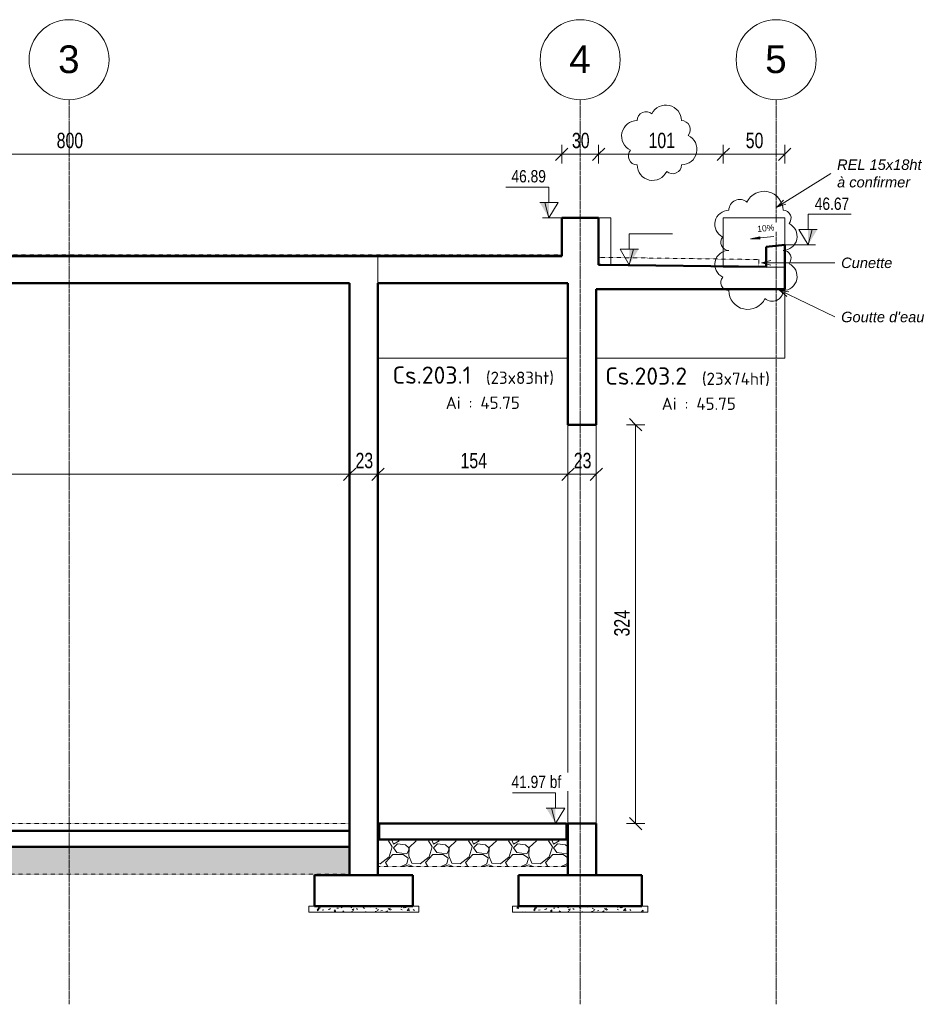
# Model space of a CAD drawing. Header units: millimetres. Extents: x 8507 to 240958, y -8745 to 78383.
# Tile 51 of 71: x 119982 to 127346, y 40502 to 48500. Entities that reach past the tile are written whole.
import ezdxf

# ---------------------------------------------------------------- set-up
doc = ezdxf.new("R2010")
doc.units = ezdxf.units.MM
doc.linetypes.add('Ligne de quadrillage', pattern=[22.225, 12.7, -3.175, 3.175, -3.175])
doc.linetypes.add('tiret perso', pattern=[2.6, 1.3, -1.3])
for name, color, linetype, lineweight in [('A-ANNO-DIMS', 211, 'Continuous', 9), ('A-ANNO-DIMS-50', 211, 'Continuous', 9), ('A-DETL', 90, 'Continuous', 5), ('A-DETL-GENF', 92, 'Continuous', 5), ('A-DETL-THIN', 151, 'Continuous', 5), ('A-DETL-WIDE', 214, 'Continuous', 50), ('A-FLOR', 192, 'Continuous', 5), ('A-WALL', 113, 'Continuous', 9), ('G-ANNO-DIMS', 111, 'Continuous', 9), ('G-ANNO-REVC', 71, 'Continuous', 9), ('G-ANNO-TEXT', 231, 'Continuous', 9), ('S-BEAM', 12, 'Continuous', 5), ('S-BEAM-IDEN', 2, 'Continuous', 9), ('S-FNDN', 32, 'Continuous', 9), ('S-GRID', 1, 'Continuous', 9), ('S-GRID-IDEN', 1, 'Continuous', 9)]:
    doc.layers.add(name, color=color, linetype=linetype, lineweight=lineweight)
doc.styles.add('Arial', font='arial.ttf', dxfattribs={"height": 225})
doc.styles.add('Arial Narrow_4', font='ARIALN.TTF', dxfattribs={"width": 0.9, "height": 125})
doc.styles.add('Arial_1', font='arial.ttf', dxfattribs={"width": 0.8, "height": 100})
doc.styles.add('Arial_4', font='arial.ttf', dxfattribs={"height": 50})
doc.styles.add('Arial_I_1', font='ariali.ttf', dxfattribs={"height": 85})
doc.styles.add('ISOCPEUR', font='isocpeur.ttf', dxfattribs={"height": 100})
doc.styles.add('ISOCPEUR_B', font='txt', dxfattribs={"height": 140})
doc.dimstyles.new('AB6_1_50_-_GB_3', dxfattribs={"dimscale": 304.8, "dimtxt": 127.928872, "dimasz": 0.328084, "dimexe": 0.246063, "dimexo": 0.0625, "dimgap": 0.04101, "dimtad": 1, "dimdec": 0, "dimlfac": 0.1, "dimdsep": 46, "dimtxsty": 'Arial Narrow_4', "dimblk1": 'OBLIQUE', "dimblk2": 'OBLIQUE', "dimsah": 1, "dimcen": 0.09, "dimazin": 0, "dimtfac": 1, "dimtdec": 4, "dimtix": 1, "dimtmove": 0, "dimatfit": 3, "dimfxl": 0.246063, "dimfxlon": 1, "dimtvp": 1, "dimtolj": 1, "dimtzin": 0, "dimarcsym": 2})
pattern_1 = [(228.013, (124673.632, 34419.858), (-2599.98941, -2925.00984), [43.724, -4328.704]), (184.97, (124644.382, 34387.358), (3899.998583, 325.017967), [75.032, -7428.176]), (132.51, (124569.632, 34380.858), (3249.97174, -3575.025567), [52.906, -5237.71]), (267.274, (124442.882, 34299.608), (324.965065, 6500.00218), [68.327, -6764.406]), (292.834, (124439.632, 34231.358), (-1625.02353, 3899.990643), [67, -6633.046]), (357.274, (124465.632, 34169.608), (-6500.00218, 324.965065), [68.327, -6764.406]), (37.694, (124533.882, 34166.358), (-4225.013581, -3249.981511), [90.359, -8945.576]), (72.255, (124605.382, 34221.608), (2275.040384, 7149.986698), [85.309, -8445.554]), (121.43, (124631.382, 34302.858), (-2600.032596, 4224.98021), [68.559, -6787.324]), (175.236, (124595.632, 34361.358), (3574.99808, -325.022586), [78.27, -3835.248]), (222.397, (124517.632, 34367.858), (-3900.027101, -3574.969839), [101.221, -10020.847]), (138.814, (124764.632, 34296.358), (-2274.9972, 1950.00332), [34.548, -3420.249]), (171.469, (124738.632, 34319.108), (4224.996992, -650.017013), [65.727, -6506.991]), (225, (124673.63, 34328.86), (3e-14, -325.0004), [45.962, -413.657]), (203.199, (124650.88, 34367.86), (1624.99492, 650.01207), [24.751, -2450.375]), (291.801, (124628.13, 34358.11), (-324.9931, 975.00257), [35.003, -1715.175]), (30.964, (124641.13, 34325.61), (974.9974, 650.0042), [56.852, -1838.207]), (161.565, (124689.88, 34354.86), (649.9996, -325.0005), [41.11, -986.631]), (16.389, (124439.632, 34358.108), (3250.009097, 974.96952), [57.59, -5701.425]), (70.346, (124494.882, 34374.358), (-1300.01122, -3574.996292), [48.315, -4783.158]), (293.199, (124689.88, 34419.86), (-650.01207, 1624.99492), [49.502, -2425.624]), (343.61, (124709.382, 34374.358), (-3249.99208, 975.026242), [57.59, -5701.425]), (339.444, (124439.63, 34156.608), (-1625.0005, 649.99832), [55.536, -2721.265]), (294.775, (124491.632, 34137.108), (-1624.991074, 3575.003686), [46.533, -4606.759]), (66.801, (124693.13, 34094.86), (650.01207, 1624.99492), [49.502, -2425.624]), (17.354, (124712.632, 34140.358), (-4225.00117, -1299.998243), [54.48, -5393.513]), (69.444, (124533.88, 34094.858), (-649.99832, -1625.0005), [27.768, -2749.033]), (101.31, (124673.63, 34094.86), (-325.00186, 1299.99994), [16.572, -1640.609]), (165.964, (124670.38, 34111.11), (975.0014, -324.9958), [67, -1273.009]), (186.009, (124605.382, 34127.358), (3249.99973, 324.99991), [62.091, -6147.025]), (303.69, (124641.13, 34296.36), (-324.9989, 650.0003), [46.872, -1124.932]), (353.157, (124667.132, 34257.358), (5524.997455, -650.022255), [81.833, -8101.458]), (60.945, (124748.38, 34247.608), (-1300.01609, -2274.99125), [33.461, -3312.619]), (90, (124764.63, 34276.86), (-325, 325), [19.5, -305.5]), (120.256, (124598.882, 34137.108), (1299.982484, -2275.009625), [45.15, -4469.894]), (48.013, (124576.132, 34176.108), (2599.98941, 2925.00984), [87.448, -4284.979]), (0, (124634.63, 34241.1), (325, 325), [84.5, -240.5]), (325.305, (124719.132, 34241.108), (-3250.005718, 2274.991267), [51.387, -5087.314]), (254.055, (124761.38, 34211.86), (-324.99133, -1300.00268), [47.321, -2318.715]), (207.646, (124748.382, 34166.358), (-6174.99833, -3250.002177), [77.046, -7627.579]), (175.426, (124680.132, 34130.608), (-4224.999836, 325.005426), [81.51, -8069.449])]

# ---------------------------------------------------------------- blocks, each defined once
blk = doc.blocks.new('Quadrillage - M_Extrémité de la ligne de quadrillage - Cercle-11575-202 variante')
at = {"layer": 'S-GRID-IDEN'}
blk.add_circle((53435.4, 48175), 325, dxfattribs=at)
blk = doc.blocks.new('DIMBLOCK402-202 variante')
at = {"layer": 'A-ANNO-DIMS-50'}
for p, q in [((116331.3, 44807.3), (116331.3, 44882.3)), ((122661.5, 44807.3), (122661.5, 44882.3)), ((116331.3, 44807.3), (122661.5, 44807.3)), ((116331.3, 44807.3), (116331.3, 44732.3)), ((122661.5, 44807.3), (122661.5, 44732.3))]:
    blk.add_line(p, q, dxfattribs=at)
at = {"layer": 'A-ANNO-DIMS-50', "lineweight": 18}
for p, q in [((116331.3, 44807.3), (116281.3, 44757.3)), ((116331.3, 44807.3), (116381.3, 44857.3)), ((122661.5, 44807.3), (122611.5, 44757.3)), ((122661.5, 44807.3), (122711.5, 44857.3))]:
    blk.add_line(p, q, dxfattribs=at)
at = {"layer": 'A-ANNO-DIMS-50', "color": 0, "insert": (119395.9, 44981.4), "char_height": 125, "width": 241.237, "attachment_point": 1, "line_spacing_factor": 0.974696, "style": 'Arial Narrow_4'}
blk.add_mtext('633', dxfattribs=at)
blk = doc.blocks.new('_Oblique')
at = {"color": 0, "linetype": 'ByBlock', "lineweight": -2}
blk.add_line((-0.5, -0.5), (0.5, 0.5), dxfattribs=at)
blk = doc.blocks.new('DIMBLOCK403-202 variante')
at = {"layer": 'A-ANNO-DIMS-50'}
for p, q in [((122661.5, 44807.3), (122661.5, 44882.3)), ((122891.5, 44807.3), (122891.5, 44882.3)), ((122661.5, 44807.3), (122891.5, 44807.3)), ((122661.5, 44807.3), (122661.5, 44732.3)), ((122891.5, 44807.3), (122891.5, 44732.3))]:
    blk.add_line(p, q, dxfattribs=at)
at = {"layer": 'A-ANNO-DIMS-50', "lineweight": 18}
for p, q in [((122661.5, 44807.3), (122611.5, 44757.3)), ((122661.5, 44807.3), (122711.5, 44857.3)), ((122891.5, 44807.3), (122841.5, 44757.3)), ((122891.5, 44807.3), (122941.5, 44857.3))]:
    blk.add_line(p, q, dxfattribs=at)
at = {"layer": 'A-ANNO-DIMS-50', "color": 0, "insert": (122709.5, 44981.4), "char_height": 125, "width": 160.825, "attachment_point": 1, "line_spacing_factor": 0.974696, "style": 'Arial Narrow_4'}
blk.add_mtext('23', dxfattribs=at)
blk = doc.blocks.new('DIMBLOCK404-202 variante')
at = {"layer": 'A-ANNO-DIMS-50'}
for p, q in [((122891.5, 44807.3), (122891.5, 44882.3)), ((124434.5, 44807.3), (124434.5, 44882.3)), ((122891.5, 44807.3), (124434.5, 44807.3)), ((122891.5, 44807.3), (122891.5, 44732.3)), ((124434.5, 44807.3), (124434.5, 44732.3))]:
    blk.add_line(p, q, dxfattribs=at)
at = {"layer": 'A-ANNO-DIMS-50', "lineweight": 18}
for p, q in [((122891.5, 44807.3), (122841.5, 44757.3)), ((122891.5, 44807.3), (122941.5, 44857.3)), ((124434.5, 44807.3), (124384.5, 44757.3)), ((124434.5, 44807.3), (124484.5, 44857.3))]:
    blk.add_line(p, q, dxfattribs=at)
at = {"layer": 'A-ANNO-DIMS-50', "color": 0, "insert": (123562.5, 44981.4), "char_height": 125, "width": 241.237, "attachment_point": 1, "line_spacing_factor": 0.974696, "style": 'Arial Narrow_4'}
blk.add_mtext('154', dxfattribs=at)
blk = doc.blocks.new('DIMBLOCK405-202 variante')
at = {"layer": 'A-ANNO-DIMS-50'}
for p, q in [((124434.5, 44807.3), (124434.5, 44882.3)), ((124664.5, 44807.3), (124664.5, 44882.3)), ((124434.5, 44807.3), (124664.5, 44807.3)), ((124434.5, 44807.3), (124434.5, 44732.3)), ((124664.5, 44807.3), (124664.5, 44732.3))]:
    blk.add_line(p, q, dxfattribs=at)
at = {"layer": 'A-ANNO-DIMS-50', "lineweight": 18}
for p, q in [((124434.5, 44807.3), (124384.5, 44757.3)), ((124434.5, 44807.3), (124484.5, 44857.3)), ((124664.5, 44807.3), (124614.5, 44757.3)), ((124664.5, 44807.3), (124714.5, 44857.3))]:
    blk.add_line(p, q, dxfattribs=at)
at = {"layer": 'A-ANNO-DIMS-50', "color": 0, "insert": (124482.5, 44981.4), "char_height": 125, "width": 160.825, "attachment_point": 1, "line_spacing_factor": 0.974696, "style": 'Arial Narrow_4'}
blk.add_mtext('23', dxfattribs=at)
blk = doc.blocks.new('Cotes d_élévation - M_Cote d_élévation - Extérieur rempli-1422902-202 variante')
at = {"layer": 'G-ANNO-DIMS'}
blk.add_hatch(color=256, dxfattribs=at).paths.add_polyline_path([(53703.3, 46890), (53703.3, 47015), (53778.3, 47015)])
for p, q in [((53703.3, 47015), (53703.3, 47140)), ((53703.3, 47140), (54053.3, 47140)), ((53703.3, 46890), (53628.3, 47015)), ((53703.3, 47015), (53628.3, 47015)), ((53778.3, 47015), (53703.3, 47015)), ((53736.6, 47015), (53703.3, 46890)), ((53653.3, 46890), (53753.3, 46890))]:
    blk.add_line(p, q, dxfattribs=at)
blk = doc.blocks.new('DIMBLOCK407-202 variante')
at = {"layer": 'A-ANNO-DIMS-50'}
for p, q in [((116381.3, 47407.5), (116381.3, 47482.5)), ((124384.5, 47407.5), (124384.5, 47482.5)), ((116381.3, 47407.5), (124384.5, 47407.5)), ((116381.3, 47407.5), (116381.3, 47332.5)), ((124384.5, 47407.5), (124384.5, 47332.5))]:
    blk.add_line(p, q, dxfattribs=at)
at = {"layer": 'A-ANNO-DIMS-50', "lineweight": 18}
for p, q in [((116381.3, 47407.5), (116431.3, 47457.5)), ((124384.5, 47407.5), (124434.5, 47457.5)), ((116381.3, 47407.5), (116331.3, 47357.5)), ((124384.5, 47407.5), (124334.5, 47357.5))]:
    blk.add_line(p, q, dxfattribs=at)
at = {"layer": 'A-ANNO-DIMS-50', "color": 0, "insert": (120282.4, 47581.5), "char_height": 125, "width": 241.237, "attachment_point": 1, "line_spacing_factor": 0.974696, "style": 'Arial Narrow_4'}
blk.add_mtext('800', dxfattribs=at)
blk = doc.blocks.new('DIMBLOCK408-202 variante')
at = {"layer": 'A-ANNO-DIMS-50'}
for p, q in [((124384.5, 47407.5), (124384.5, 47482.5)), ((124684.5, 47407.5), (124684.5, 47482.5)), ((124384.5, 47407.5), (124684.5, 47407.5)), ((124384.5, 47407.5), (124384.5, 47332.5)), ((124684.5, 47407.5), (124684.5, 47332.5))]:
    blk.add_line(p, q, dxfattribs=at)
at = {"layer": 'A-ANNO-DIMS-50', "lineweight": 18}
for p, q in [((124384.5, 47407.5), (124434.5, 47457.5)), ((124684.5, 47407.5), (124734.5, 47457.5)), ((124384.5, 47407.5), (124334.5, 47357.5)), ((124684.5, 47407.5), (124634.5, 47357.5))]:
    blk.add_line(p, q, dxfattribs=at)
at = {"layer": 'A-ANNO-DIMS-50', "color": 0, "insert": (124467.5, 47581.5), "char_height": 125, "width": 160.825, "attachment_point": 1, "line_spacing_factor": 0.974696, "style": 'Arial Narrow_4'}
blk.add_mtext('30', dxfattribs=at)
blk = doc.blocks.new('DIMBLOCK409-202 variante')
at = {"layer": 'A-ANNO-DIMS-50'}
for p, q in [((124985.1, 45210), (124910.1, 45210)), ((124985.1, 45210), (124985.1, 41970)), ((124985.1, 45210), (125060.1, 45210)), ((124985.1, 41970), (124910.1, 41970)), ((124985.1, 41970), (125060.1, 41970))]:
    blk.add_line(p, q, dxfattribs=at)
at = {"layer": 'A-ANNO-DIMS-50', "lineweight": 18}
for p, q in [((124985.1, 45210), (124935.1, 45260)), ((124985.1, 45210), (125035.1, 45160)), ((124985.1, 41970), (124935.1, 42020)), ((124985.1, 41970), (125035.1, 41920))]:
    blk.add_line(p, q, dxfattribs=at)
at = {"layer": 'A-ANNO-DIMS-50', "color": 0, "insert": (124811, 43489.5), "char_height": 125, "width": 241.237, "attachment_point": 1, "rotation": 90, "line_spacing_factor": 0.974696, "style": 'Arial Narrow_4'}
blk.add_mtext('324', dxfattribs=at)
blk = doc.blocks.new('Family - ___-3283095-202 variante')
at = {"layer": 'G-ANNO-REVC'}
for centre, radius, start, end in [((63034.4, 46952), 88, 48.18969, 180), ((63232.4, 46952), 154, 0, 154.79123), ((62946.4, 46837.9), 114.1, 90, 244.79123), ((63386.4, 46886.8), 65.2, 318.18969, 90), ((63386.4, 46740.1), 114.1, 270, 64.79123), ((62946.4, 46691.3), 65.2, 138.18969, 270), ((62946.4, 46512), 114.1, 90, 244.79123), ((63386.4, 46560.9), 65.2, 318.18969, 90), ((63386.4, 46414.3), 114.1, 270, 64.79123), ((62946.4, 46365.4), 65.2, 138.18969, 270), ((63100.4, 46300.2), 154, 180, 334.79123), ((63298.4, 46300.2), 88, 228.18969, 0)]:
    blk.add_arc(centre, radius, start, end, dxfattribs=at)
blk = doc.blocks.new('DIMBLOCK416-202 variante')
at = {"layer": 'A-ANNO-DIMS-50'}
for p, q in [((124684.5, 47407.5), (124684.5, 47482.5)), ((125696.2, 47407.5), (125696.2, 47482.5)), ((124684.5, 47407.5), (125696.2, 47407.5)), ((124684.5, 47407.5), (124684.5, 47332.5)), ((125696.2, 47407.5), (125696.2, 47332.5))]:
    blk.add_line(p, q, dxfattribs=at)
at = {"layer": 'A-ANNO-DIMS-50', "lineweight": 18}
for p, q in [((124684.5, 47407.5), (124734.5, 47457.5)), ((125696.2, 47407.5), (125746.2, 47457.5)), ((124684.5, 47407.5), (124634.5, 47357.5)), ((125696.2, 47407.5), (125646.2, 47357.5))]:
    blk.add_line(p, q, dxfattribs=at)
at = {"layer": 'A-ANNO-DIMS-50', "color": 0, "insert": (125089.8, 47581.5), "char_height": 125, "width": 241.237, "attachment_point": 1, "line_spacing_factor": 0.974696, "style": 'Arial Narrow_4'}
blk.add_mtext('101', dxfattribs=at)
blk = doc.blocks.new('DIMBLOCK417-202 variante')
at = {"layer": 'A-ANNO-DIMS-50'}
for p, q in [((125696.2, 47407.5), (125696.2, 47482.5)), ((126196.2, 47407.5), (126196.2, 47482.5)), ((125696.2, 47407.5), (126196.2, 47407.5)), ((125696.2, 47407.5), (125696.2, 47332.5)), ((126196.2, 47407.5), (126196.2, 47332.5))]:
    blk.add_line(p, q, dxfattribs=at)
at = {"layer": 'A-ANNO-DIMS-50', "lineweight": 18}
for p, q in [((125696.2, 47407.5), (125746.2, 47457.5)), ((126196.2, 47407.5), (126246.2, 47457.5)), ((125696.2, 47407.5), (125646.2, 47357.5)), ((126196.2, 47407.5), (126146.2, 47357.5))]:
    blk.add_line(p, q, dxfattribs=at)
at = {"layer": 'A-ANNO-DIMS-50', "color": 0, "insert": (125879.2, 47581.5), "char_height": 125, "width": 160.825, "attachment_point": 1, "line_spacing_factor": 0.974696, "style": 'Arial Narrow_4'}
blk.add_mtext('50', dxfattribs=at)
blk = doc.blocks.new('Family - ___-3283833-202 variante')
at = {"layer": 'G-ANNO-REVC'}
for centre, radius, start, end in [((62273.1, 47680.5), 72, 48.18969, 180), ((62435.1, 47680.5), 126, 0, 154.79123), ((62201.1, 47554.5), 126, 90, 244.79123), ((62561.1, 47608.5), 72, 318.18969, 90), ((62561.1, 47446.5), 126, 270, 64.79123), ((62201.1, 47392.5), 72, 138.18969, 270), ((62327.1, 47320.5), 126, 180, 334.79123), ((62489.1, 47320.5), 72, 228.18969, 0)]:
    blk.add_arc(centre, radius, start, end, dxfattribs=at)

msp = doc.modelspace()

# ---------------------------------------------------------------- hatches: boundary and pattern name
at = {"layer": 'A-DETL-GENF'}
h = msp.add_hatch(dxfattribs=at)
h.set_pattern_fill('FP_30', color=9, style=0, pattern_type=2)
h.set_pattern_definition(pattern_1)
h.paths.add_polyline_path([(122656.51, 41560), (122656.51, 41770), (116341.35, 41770), (116341.35, 41560), (120062.66, 41560)])
h = msp.add_hatch(dxfattribs=at)
h.set_pattern_fill('FP_30', color=9, style=0, pattern_type=2)
h.set_pattern_definition(pattern_1)
h.paths.add_polyline_path([(124434.51, 41620), (124434.51, 41830), (122886.51, 41830), (122886.51, 41620)])
h = msp.add_hatch(dxfattribs=at)
h.set_pattern_fill('FP_33', style=0, pattern_type=2)
h.set_pattern_definition([(50, (117527.36, 27597.67), (136.6383, -11.95415), [14.288, -157.163]), (355, (117527.36, 27597.67), (-26.4328, 143.293), [12.573, -124.587]), (100.451, (117538.75, 27596.68), (110.2073, 131.3379), [12.573, -133.137]), (46.184, (117527.36, 27635.77), (203.3094, -31.533), [21.431, -235.744]), (96.636, (117544.3, 27633.15), (178.052, 185.5712), [18.214, -200.352]), (351.184, (117527.36, 27635.77), (178.0533, 185.5696), [17.145, -188.595]), (21, (117546.41, 27626.25), (113.7111, -76.6989), [14.288, -157.163]), (326, (117546.41, 27626.25), (46.352, 138.1412), [12.573, -124.587]), (71.451, (117555.89, 27619.86), (160.0634, 61.4411), [12.573, -133.137]), (37.5, (117527.365, 27597.673), (2.31655, 63.41591), [12.573, -111.633, 12.573, -115.062, -126.206]), (37.5, (117527.365, 27597.673), (2.31655, 63.41591), [-251.841, 12.573, -113.633]), (7.5, (117527.365, 27597.67), (50.11464, 75.13506), [12.573, -60.198, 12.573, -108.775, -48.101]), (7.5, (117527.365, 27597.67), (50.11464, 75.13506), [-194.119, 12.573, -35.528]), (327.5, (117484.884, 27597.673), (101.69258, -4.2962), [12.573, -35.052, 12.573, -136.017, -197.167]), (327.5, (117484.884, 27597.673), (101.69258, -4.2962), [-196.215, 12.573, -184.594]), (317.5, (117465.83, 27597.67), (111.0972, 19.0699), [12.573, -49.339, 12.573, -86.106, -140.017]), (317.5, (117465.83, 27597.67), (111.0972, 19.0699), [-160.591, 12.573, -127.444])])
h.paths.add_polyline_path([(122376.51, 41250), (123223.22, 41250), (123223.22, 41300), (122331.35, 41300), (122331.35, 41250)])
h = msp.add_hatch(dxfattribs=at)
h.set_pattern_fill('FP_34', style=0, pattern_type=2)
h.set_pattern_definition([(50, (119285.36, 27597.67), (136.6383, -11.95415), [14.288, -157.163]), (355, (119285.36, 27597.67), (-26.4328, 143.293), [12.573, -124.587]), (100.451, (119296.75, 27596.68), (110.2073, 131.3379), [12.573, -133.137]), (46.184, (119285.36, 27635.77), (203.3086, -31.5323), [21.431, -235.744]), (96.636, (119302.3, 27633.15), (178.052, 185.5712), [18.214, -200.352]), (351.184, (119285.36, 27635.77), (178.0533, 185.5696), [17.145, -188.595]), (21, (119304.41, 27626.25), (113.7111, -76.6989), [14.287, -157.162]), (326, (119304.41, 27626.25), (46.3515, 138.1404), [12.573, -124.587]), (71.451, (119313.89, 27619.86), (160.0634, 61.4411), [12.573, -133.137]), (37.5, (119285.365, 27597.673), (2.31655, 63.41591), [12.573, -111.633, 12.573, -115.062, -126.206]), (37.5, (119285.365, 27597.673), (2.31655, 63.41591), [-251.841, 12.573, -113.633]), (7.5, (119285.365, 27597.67), (50.11464, 75.13506), [12.573, -60.198, 12.573, -108.776, -48.101]), (7.5, (119285.365, 27597.67), (50.11464, 75.13506), [-194.12, 12.573, -35.528]), (327.5, (119242.884, 27597.673), (101.69258, -4.2962), [12.573, -35.052, 12.573, -136.017, -197.167]), (327.5, (119242.884, 27597.673), (101.69258, -4.2962), [-196.215, 12.573, -184.594]), (317.5, (119223.83, 27597.67), (111.0972, 19.0699), [12.573, -49.339, 12.573, -86.106, -140.017]), (317.5, (119223.83, 27597.67), (111.0972, 19.0699), [-160.591, 12.573, -127.444])])
h.paths.add_polyline_path([(124034.51, 41250), (125084.51, 41250), (125084.51, 41300), (123984.51, 41300), (123984.51, 41250)])

# ---------------------------------------------------------------- linework, layer by layer
at = {"layer": 'A-DETL', "linetype": 'tiret perso'}
for p, q in [((116381.35, 46590), (124384.51, 46590)), ((124685.36, 46569.71), (125986.18, 46551.28)), ((125986.18, 46492.13), (125986.18, 46551.28)), ((116341.35, 41970), (122666.51, 41970)), ((122886.51, 41620), (124434.51, 41620)), ((116341.35, 41560), (122656.51, 41560))]:
    msp.add_line(p, q, dxfattribs=at)
at = {"layer": 'A-DETL-THIN'}
for p, q in [((126196.18, 46670), (126196.18, 46698.32)), ((123223.22, 41300), (122331.35, 41300)), ((122331.35, 41300), (122331.35, 41250)), ((123223.22, 41250), (123223.22, 41300)), ((125084.51, 41300), (123984.51, 41300)), ((123984.51, 41300), (123984.51, 41250)), ((125084.51, 41250), (125084.51, 41300)), ((122331.35, 41250), (123223.22, 41250)), ((123984.51, 41250), (125084.51, 41250))]:
    msp.add_line(p, q, dxfattribs=at)
at = {"layer": 'A-DETL-WIDE'}
for p, q in [((124684.51, 46890), (124384.51, 46890)), ((124384.51, 46890), (124384.51, 46580)), ((124684.51, 46509.71), (124684.51, 46890)), ((126046.18, 46655), (126196.18, 46670)), ((124384.51, 46580), (124179.51, 46580)), ((124699.96, 46509.5), (124684.51, 46509.71)), ((124179.51, 46360), (124434.51, 46360)), ((124434.51, 46360), (124434.51, 46220.22)), ((124664.51, 46220.22), (124664.51, 46310)), ((124664.51, 46310), (124699.96, 46310))]:
    msp.add_line(p, q, dxfattribs=at)
at = {"layer": 'A-FLOR', "lineweight": 50}
for p, q in [((124179.51, 46580), (116471.35, 46580)), ((126046.18, 46491.96), (124699.96, 46509.54)), ((126196.18, 46310), (126196.18, 46490)), ((116471.35, 46360), (122661.51, 46360)), ((122891.51, 46360), (124179.51, 46360)), ((124699.96, 46310), (126196.18, 46310)), ((124424.51, 41970), (122901.51, 41970)), ((122901.51, 41970), (122901.51, 41840)), ((124424.51, 41840), (124424.51, 41970)), ((122661.51, 41910), (116341.35, 41910)), ((122901.51, 41840), (124424.51, 41840)), ((116341.35, 41780), (122661.51, 41780))]:
    msp.add_line(p, q, dxfattribs=at)
at = {"layer": 'A-WALL', "lineweight": 50}
for p, q in [((126046.18, 46655), (126046.18, 46491.96)), ((126196.18, 46490), (126196.18, 46670)), ((122661.51, 46360), (122661.51, 41550)), ((122891.51, 41550), (122891.51, 46360)), ((124434.51, 46220.22), (124434.51, 45210)), ((124664.51, 45210), (124664.51, 46220.22)), ((124434.51, 45210), (124664.51, 45210)), ((124664.51, 41970), (124434.51, 41970)), ((124434.51, 41970), (124434.51, 41550)), ((124664.51, 41550), (124664.51, 41970))]:
    msp.add_line(p, q, dxfattribs=at)
at = {"layer": 'A-WALL'}
for p, q in [((126196.18, 46490), (126046.18, 46491.96)), ((124434.51, 41970), (124434.51, 45210)), ((124664.51, 45210), (124664.51, 41970))]:
    msp.add_line(p, q, dxfattribs=at)
at = {"layer": 'G-ANNO-DIMS'}
for p, q in [((124228.09, 46890), (124281.11, 46890)), ((124384.51, 46890), (124228.09, 46890)), ((125919.22, 46720.09), (125994.83, 46717.72)), ((126196.18, 46670), (126445.11, 46670)), ((126445.11, 46670), (126385.54, 46670)), ((124684.51, 46509.71), (124958.09, 46509.71)), ((124958.09, 46509.71), (124933.48, 46509.71)), ((124331.66, 41970), (124333.84, 41970)), ((124434.51, 41970), (124331.66, 41970))]:
    msp.add_line(p, q, dxfattribs=at)
at = {"layer": 'G-ANNO-TEXT', "color": 170}
for p, q in [((126131.87, 46977.83), (126571.07, 47250.04)), ((126131.87, 46977.83), (126185.03, 47034.42)), ((126131.87, 46977.83), (126206.2, 47000.26)), ((126007.92, 46525.06), (126082.92, 46545.16)), ((126007.92, 46525.06), (126082.92, 46504.97)), ((126007.92, 46525.06), (126604.2, 46525.06)), ((126153.72, 46302.7), (126230, 46288.17)), ((126153.72, 46302.7), (126212.51, 46251.98)), ((126153.72, 46302.7), (126604.2, 46085.06))]:
    msp.add_line(p, q, dxfattribs=at)
at = {"layer": 'S-BEAM'}
for p, q in [((122891.51, 46580), (122891.51, 45750)), ((122891.51, 46580), (124179.51, 46580)), ((126196.18, 46310), (124699.96, 46310)), ((126196.18, 46310), (126196.18, 45750)), ((124434.51, 45750), (124434.51, 46220.22)), ((124664.51, 46220.22), (124664.51, 45750)), ((122891.51, 45750), (124434.51, 45750)), ((124664.51, 45750), (126196.18, 45750))]:
    msp.add_line(p, q, dxfattribs=at)
at = {"layer": 'S-FNDN'}
for p, q in [((124684.51, 46890), (124784.51, 46890)), ((124784.51, 46890), (124784.51, 46510)), ((125696.18, 46890), (126196.18, 46890)), ((125696.18, 46490), (125696.18, 46890)), ((126196.18, 46890), (126196.18, 46698.32)), ((124784.51, 46510), (124684.51, 46510)), ((126196.18, 46490), (125696.18, 46490))]:
    msp.add_line(p, q, dxfattribs=at)
at = {"layer": 'S-FNDN', "lineweight": 50}
for p, q in [((123176.51, 41550), (122376.51, 41550)), ((122376.51, 41550), (122376.51, 41300)), ((123176.51, 41300), (123176.51, 41550)), ((125034.51, 41550), (124034.51, 41550)), ((124034.51, 41550), (124034.51, 41300)), ((125034.51, 41300), (125034.51, 41550)), ((122376.51, 41300), (123176.51, 41300)), ((124034.51, 41300), (125034.51, 41300))]:
    msp.add_line(p, q, dxfattribs=at)
at = {"layer": 'S-GRID', "linetype": 'Ligne de quadrillage'}
for p, q in [((120382.93, 40501.52), (120382.93, 47850.03)), ((124534.51, 40501.52), (124534.51, 47850.03)), ((126126.18, 40501.52), (126126.18, 47850.03))]:
    msp.add_line(p, q, dxfattribs=at)

# ---------------------------------------------------------------- block references
at = {"layer": 'G-ANNO-DIMS', "extrusion": (0, 0, -1)}
for p in [(-177984.37, 0), (-178037.09, -4920)]:
    msp.add_blockref('Cotes d_élévation - M_Cote d_élévation - Extérieur rempli-1422902-202 variante', p, dxfattribs=at)
at = {"layer": 'G-ANNO-DIMS'}
for p in [(72682.29, -220), (71230.22, -380.29)]:
    msp.add_blockref('Cotes d_élévation - M_Cote d_élévation - Extérieur rempli-1422902-202 variante', p, dxfattribs=at)
at = {"layer": 'G-ANNO-REVC'}
for name in ['Family - ___-3283833-202 variante', 'Family - ___-3283095-202 variante']:
    msp.add_blockref(name, (62795.95, 0), dxfattribs=at)
at = {"layer": 'S-GRID-IDEN'}
for p in [(66947.53, 0), (71099.12, 0), (72690.78, 0)]:
    msp.add_blockref('Quadrillage - M_Extrémité de la ligne de quadrillage - Cercle-11575-202 variante', p, dxfattribs=at)

# ---------------------------------------------------------------- texts
at = {"layer": 'G-ANNO-TEXT', "color": 7, "char_height": 85, "attachment_point": 1, "style": 'Arial_I_1', "bg_fill": 3, "box_fill_scale": 1.25, "bg_fill_color": 256, "bg_fill_true_color": 13158600, "bg_fill_transparency": 0}
for s, insert, width in [('REL 15x18ht', (126621.07, 47364.84), 869.8309), ('Cunette', (126654.2, 46567.56), 525.1053), ("Goutte d'eau", (126654.2, 46127.56), 853.7972)]:
    msp.add_mtext(s, dxfattribs=dict(at, insert=insert, width=width))
at = {"layer": 'S-BEAM-IDEN', "attachment_point": 1}
for s, insert, char_height, width, style in [('Cs.203.1', (123010.86, 45682.85), 140, 825.7381, 'ISOCPEUR_B'), ('Cs.203.2', (124738.58, 45675.03), 140, 857.8056, 'ISOCPEUR_B'), ('(23x83ht)', (123769.38, 45640.97), 100, 701.4766, 'ISOCPEUR'), ('(23x74ht)', (125523.59, 45633.15), 100, 713.5019, 'ISOCPEUR'), ('Ai : 45.75', (123442.25, 45437.97), 100, 737.5525, 'ISOCPEUR'), ('Ai : 45.75', (125196.46, 45430.14), 100, 737.5525, 'ISOCPEUR')]:
    msp.add_mtext(s, dxfattribs=dict(at, insert=insert, char_height=char_height, width=width, style=style))

# ---------------------------------------------------------------- dimensions: what is measured, and where the dimension line sits
at = {"layer": 'A-ANNO-DIMS'}
for base, p1, p2, override, picture, middle in [((124384.51, 47407.46), (116381.35, 47332.46), (124384.51, 47332.46), {"dimpost": '<>', "dimfxl": 8003.163046}, 'DIMBLOCK407-202 variante', (120382.93, 47483.78)), ((124684.51, 47407.46), (124384.51, 47332.46), (124684.51, 47332.46), {"dimpost": '<>', "dimfxl": 300}, 'DIMBLOCK408-202 variante', (124534.51, 47483.78)), ((125696.18, 47407.46), (124684.51, 47332.46), (125696.18, 47332.46), {"dimpost": '<>', "dimfxl": 1011.669216}, 'DIMBLOCK416-202 variante', (125190.35, 47483.78)), ((126196.18, 47407.46), (125696.18, 47332.46), (126196.18, 47332.46), {"dimpost": '<>', "dimfxl": 500}, 'DIMBLOCK417-202 variante', (125946.18, 47483.78)), ((122661.51, 44807.32), (116331.35, 44882.32), (122661.51, 44882.32), {"dimpost": '<>', "dimfxl": 6330.163046}, 'DIMBLOCK402-202 variante', (119496.43, 44883.64)), ((122891.51, 44807.32), (122661.51, 44882.32), (122891.51, 44882.32), {"dimpost": '<>', "dimfxl": 230}, 'DIMBLOCK403-202 variante', (122776.51, 44883.64)), ((124434.51, 44807.32), (122891.51, 44882.32), (124434.51, 44882.32), {"dimpost": '<>', "dimfxl": 1543}, 'DIMBLOCK404-202 variante', (123663.01, 44883.64)), ((124664.51, 44807.32), (124434.51, 44882.32), (124664.51, 44882.32), {"dimpost": '<>', "dimfxl": 230}, 'DIMBLOCK405-202 variante', (124549.51, 44883.64))]:
    dim = msp.add_linear_dim(base=base, p1=p1, p2=p2, dimstyle='AB6_1_50_-_GB_3', override=override, dxfattribs=at)
    dim.commit()
    dim.dimension.update_dxf_attribs({"geometry": picture, "text_midpoint": middle})
dim = msp.add_linear_dim(base=(124985.05, 41970), p1=(124910.05, 45210), p2=(124910.05, 41970), angle=90, dimstyle='AB6_1_50_-_GB_3', override={"dimpost": '<>', "dimfxl": 3240}, dxfattribs=at)
dim.commit()
dim.dimension.update_dxf_attribs({"geometry": 'DIMBLOCK409-202 variante', "text_midpoint": (124908.73, 43590)})

# ---------------------------------------------------------------- next in the draw order: texts
at = {"layer": 'G-ANNO-DIMS', "char_height": 100, "attachment_point": 1, "line_spacing_factor": 0.941778, "style": 'Arial_1', "bg_fill": 3, "box_fill_scale": 1.25, "bg_fill_color": 256, "bg_fill_true_color": 13158600, "bg_fill_transparency": 0}
for s, insert, width in [('46.89', (123976.31, 47278.31), 330.5503), ('46.67', (126439.9, 47054.9), 330.5503), ('41.97 bf', (123976.4, 42358.53), 477.4615)]:
    msp.add_mtext(s, dxfattribs=dict(at, insert=insert, width=width))
at = {"layer": 'G-ANNO-DIMS', "insert": (125969.76, 46824.18), "char_height": 50, "width": 167.1171, "attachment_point": 1, "rotation": 5.710593, "line_spacing_factor": 0.941778, "style": 'Arial_4', "bg_fill": 3, "box_fill_scale": 1.25, "bg_fill_color": 256, "bg_fill_true_color": 13158600, "bg_fill_transparency": 0}
msp.add_mtext('10%', dxfattribs=at)
at = {"layer": 'G-ANNO-TEXT', "color": 7, "insert": (126621.07, 47222.63), "char_height": 85, "width": 741.5609, "attachment_point": 1, "style": 'Arial_I_1', "bg_fill": 3, "box_fill_scale": 1.25, "bg_fill_color": 256, "bg_fill_true_color": 13158600, "bg_fill_transparency": 0}
msp.add_mtext('à confirmer', dxfattribs=at)
at = {"layer": 'S-GRID-IDEN', "char_height": 225, "width": 212.4472, "attachment_point": 1, "style": 'Arial', "bg_fill": 3, "box_fill_scale": 1.25, "bg_fill_color": 256, "bg_fill_true_color": 13158600, "bg_fill_transparency": 0}
for s, insert in [('3', (120293.62, 48291.31)), ('4', (124445.2, 48291.31)), ('5', (126036.87, 48291.31))]:
    msp.add_mtext(s, dxfattribs=dict(at, insert=insert))

# ---------------------------------------------------------------- next in the draw order: hatches: boundary and pattern name
at = {"layer": 'G-ANNO-DIMS'}
msp.add_hatch(color=256, dxfattribs=at).paths.add_polyline_path([(125919.22, 46720.09), (125994.83, 46717.72), (125992.86, 46737.37)])

# ---------------------------------------------------------------- next in the draw order: linework, layer by layer
for p, q in [((126107.47, 46738.91), (125919.22, 46720.09)), ((125992.86, 46737.37), (125919.22, 46720.09)), ((125994.83, 46717.72), (125992.86, 46737.37))]:
    msp.add_line(p, q, dxfattribs=at)

doc.saveas('drawing.dxf')
